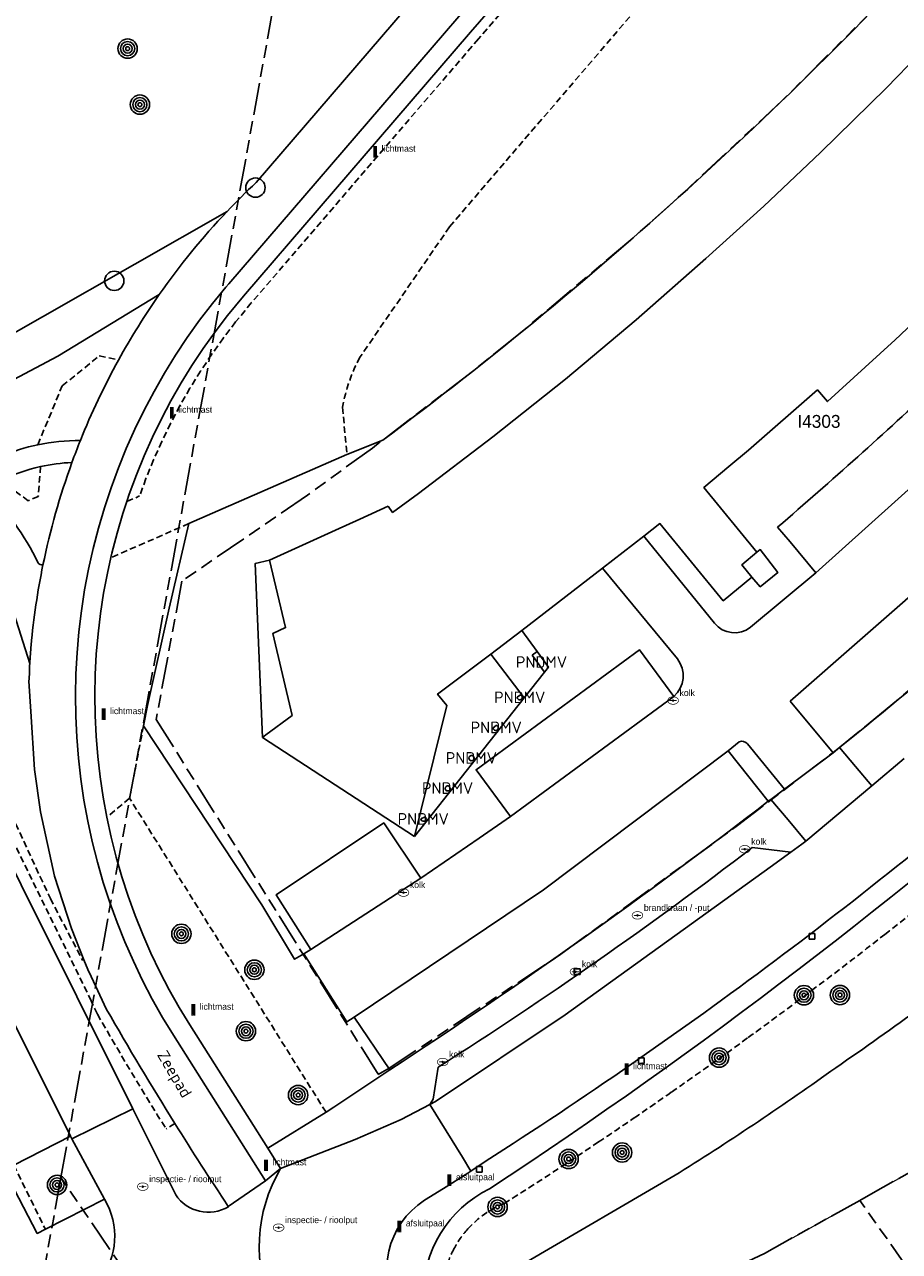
# Model space of a CAD drawing. Extents: x 168491 to 169507, y 481494 to 482503.
# Tile 97 of 108: x 169019 to 169087, y 482276 to 482371. Entities that reach past the tile are written whole.
import ezdxf
from ezdxf.enums import TextEntityAlignment as Align

# ---------------------------------------------------------------- set-up
doc = ezdxf.new("R2010")
doc.units = 0
doc.header["$LTSCALE"] = 0.5
doc.linetypes.add('KAD', pattern=[12, 5, -1, 2, -1, 2, -1])
doc.linetypes.add('STIPPELFIJN', pattern=[1.5, 1, -0.5])
doc.layers.get('0').update_dxf_attribs({"linetype": 'CONTINUOUS'})
for name, color, linetype in [('G01', 3, 'KAD'), ('G_BTD', 3, 'CONTINUOUS'), ('G_GBIP1', 7, 'CONTINUOUS'), ('G_PNDMV', 1, 'CONTINUOUS'), ('G_WGD', 2, 'CONTINUOUS'), ('G_WTD', 4, 'CONTINUOUS'), ('LSHD', 7, 'CONTINUOUS'), ('ORL', 7, 'CONTINUOUS'), ('PNDMV', 7, 'CONTINUOUS'), ('PPAL', 7, 'CONTINUOUS'), ('PPUT', 7, 'CONTINUOUS'), ('PSTM', 170, 'CONTINUOUS'), ('PVGO', 7, 'CONTINUOUS'), ('Q23', 4, 'CONTINUOUS'), ('Z01', 2, 'CONTINUOUS')]:
    doc.layers.add(name, color=color, linetype=linetype)
doc.layers.add('PND', color=8, linetype='CONTINUOUS', lineweight=25)
doc.styles.add('ISO', font='isocpeur.ttf', dxfattribs={"height": 1})

# ---------------------------------------------------------------- blocks, each defined once
blk = doc.blocks.new('KUNSTOBJ')
at = {"color": 0}
blk.add_circle((0, 0), 0.75, dxfattribs=at)
at = {"color": 0, "flags": 2}
blk.add_attdef('KUNSTOBJECT', (1.45, 0), '', height=1, dxfattribs=at)
blk = doc.blocks.new('BOOM')
at = {"color": 0}
for radius in [0.75, 0.55, 0.35, 0.15]:
    blk.add_circle((0, 0), radius, dxfattribs=at)
blk = doc.blocks.new('put')
at = {"linetype": 'ByBlock', "lineweight": -2}
h = blk.add_hatch(color=0, dxfattribs=at)
h.dxf.hatch_style = 1
edge = h.paths.add_edge_path()
edge.add_spline(control_points=[(0.442, 0), (0.442, 0.043), (0.43, 0.087), (0.364, 0.201), (0.283, 0.258), (0.091, 0.323), (-0.019, 0.329), (-0.222, 0.288), (-0.313, 0.241), (-0.416, 0.124), (-0.441, 0.064), (-0.443, -0.058), (-0.419, -0.119), (-0.335, -0.218), (-0.276, -0.257), (-0.097, -0.325), (0.037, -0.332), (0.27, -0.27), (0.37, -0.201), (0.433, -0.076), (0.442, -0.038), (0.442, 0)], knot_values=[0, 0, 0, 0, 0.380029, 0.380029, 1.118666, 1.118666, 1.857303, 1.857303, 2.59594, 2.59594, 3.13294, 3.13294, 3.66994, 3.66994, 4.20694, 4.20694, 5.079565, 5.079565, 5.952189, 5.952189, 6.283185, 6.283185, 6.283185, 6.283185], degree=3, periodic=0)
edge = h.paths.add_edge_path(flags=16)
edge.add_ellipse((0, 0), major_axis=(0.392, 0), ratio=0.689655, start_angle=0, end_angle=360)
h = blk.add_hatch(color=0, dxfattribs=at)
h.dxf.hatch_style = 1
h.paths.add_polyline_path([(-0.1, 0, -0.096396), (-0.093, 0.037), (-0.25, 0.037, 1), (-0.25, -0.037), (-0.093, -0.037, -0.096396)])
at = {"linetype": 'ByBlock', "lineweight": -2, "true_color": 0x681648}
h = blk.add_hatch(color=219, dxfattribs=at)
h.dxf.hatch_style = 1
h.paths.add_polyline_path([(0.1, 0, 1), (-0.1, 0, 1)])
at = {"linetype": 'ByBlock', "lineweight": -2}
h = blk.add_hatch(color=0, dxfattribs=at)
h.dxf.hatch_style = 1
h.paths.add_polyline_path([(0.25, 0.037), (0.093, 0.037, -0.096396), (0.1, 0, -0.096396), (0.093, -0.037), (0.25, -0.037, 1)])
at = {"color": 0, "linetype": 'ByBlock', "lineweight": -2}
blk.add_attdef('PUT', (0.5, 0.35), '', height=0.5, dxfattribs=at)
blk = doc.blocks.new('PAAL')
at = {"linetype": 'ByBlock', "lineweight": -2}
h = blk.add_hatch(color=0, dxfattribs=at)
h.dxf.hatch_style = 1
h.paths.add_polyline_path([(0.15, 0.8), (-0.15, 0.8), (-0.15, -0.1), (0, -0.1, -0.414214), (-0.1, 0, -1), (0.1, 0, -0.414214), (0, -0.1), (0.15, -0.1)])
at = {"linetype": 'ByBlock', "lineweight": -2, "true_color": 0x681648}
h = blk.add_hatch(color=219, dxfattribs=at)
h.dxf.hatch_style = 1
h.paths.add_polyline_path([(-0.1, 0, 1), (0.1, 0, 1)])
at = {"color": 0, "linetype": 'ByBlock', "lineweight": -2}
blk.add_attdef('PAAL', (0.5, 0.35), '', height=0.5, dxfattribs=at)
blk = doc.blocks.new('Q23')
for p, q in [((0.225, 0.225), (-0.225, 0.225)), ((-0.225, 0.225), (-0.225, -0.225)), ((0.225, -0.225), (0.225, 0.225)), ((-0.225, -0.225), (0.225, -0.225))]:
    blk.add_line(p, q)

msp = doc.modelspace()

# ---------------------------------------------------------------- linework, layer by layer
at = {"layer": 'G01'}
for p, q in [((169038.568, 482372.673), (169022.071, 482281.74)), ((169022.071, 482281.74), (169013.271, 482232.946)), ((169087.961, 482274.514), (169084.111, 482279.963))]:
    msp.add_line(p, q, dxfattribs=at)
for points in [[(169085.874, 482373.218), (169078.096, 482365.432), (169069.882, 482357.76), (169066.325, 482354.601), (169057.63, 482347.262), (169054.026, 482344.372), (169046.262, 482338.426), (169041.232, 482334.771), (169031.466, 482328.086), (169029.481, 482317.324), (169046.715, 482289.756), (169047.567, 482290.235), (169060.898, 482299.094), (169074.626, 482309.09), (169082.143, 482314.839), (169085.209, 482317.32), (169087.883, 482319.548)], [(169112.678, 482297.163), (169110.612, 482295.458), (169106.698, 482292.887), (169103.692, 482291.009), (169097.533, 482287.509), (169091.95, 482284.365), (169085.166, 482280.55), (169084.111, 482279.963)], [(169040.041, 482255.364), (169036.018, 482261.269), (169022.071, 482281.74)], [(169084.111, 482279.963), (169076.706, 482275.84), (169075.442, 482275.237), (169075.429, 482275.263), (169069.266, 482271.776), (169064.783, 482269.252), (169059.718, 482266.383), (169059.684, 482266.364)]]:
    msp.add_lwpolyline(points, dxfattribs=at)
at = {"layer": 'G_BTD', "linetype": 'STIPPELFIJN', "lineweight": -3, "transparency": 33554687}
for points in [[(169087.155, 482408.247), (169058.593, 482374.985), (169057.617, 482373.845), (169054.502, 482370.221), (169036.861, 482349.7), (169035.646, 482348.226), (169034.695, 482346.983), (169033.786, 482345.71), (169032.921, 482344.407), (169032.099, 482343.074), (169031.322, 482341.716), (169030.591, 482340.333), (169029.906, 482338.926), (169029.268, 482337.496), (169028.679, 482336.047), (169028.184, 482334.701)], [(169069.184, 482375.354), (169052.255, 482355.62)], [(169052.255, 482355.62), (169045.313, 482345.503)], [(169020.283, 482338.679), (169022.174, 482343.254), (169025.056, 482345.588), (169026.545, 482345.261)], [(169043.947, 482341.592), (169044.286, 482337.92)], [(169020.489, 482336.985), (169020.321, 482334.67), (169019.538, 482334.331), (169017.373, 482335.904)], [(169027.193, 482334.268), (169028.184, 482334.701)], [(169032.02, 482332.558), (169025.955, 482329.907)], [(169024.432, 482295.457), (169013.913, 482316.986), (169008.893, 482326.485), (169007.659, 482328.346)], [(169028.488, 482316.841), (169027.409, 482311.206)], [(169016.981, 482312.631), (169021.254, 482303.411)], [(169027.409, 482311.206), (169025.633, 482309.737)], [(169042.662, 482286.808), (169027.409, 482311.206)], [(169021.254, 482303.411), (169023.757, 482298.617)], [(169023.757, 482298.617), (169023.862, 482298.659)], [(169024.906, 482294.437), (169024.432, 482295.457)], [(169030.925, 482285.933), (169030.247, 482285.509)], [(169063.826, 482284.499), (169061.039, 482282.647)], [(169018.416, 482282.699), (169020.865, 482277.719)]]:
    msp.add_lwpolyline(points, dxfattribs=at)
at = {"layer": 'G_BTD', "linetype": 'Continuous', "lineweight": 25, "transparency": 33554687}
msp.add_lwpolyline([(169047.066, 482339.025, 0.0495877), (169093.796, 482381.732)], format="xyb", dxfattribs=at)
at = {"layer": 'G_BTD', "linetype": 'STIPPELFIJN', "lineweight": -3, "transparency": 33554687}
for points in [[(169045.313, 482345.503, 0.080233), (169043.947, 482341.592)], [(169091.905, 482305.308, -0.0059894), (169086.063, 482300.631)], [(169086.063, 482300.631, -0.0064197), (169080.35, 482296.251)], [(169080.35, 482296.251, -0.0058354), (169075.448, 482292.621)], [(169030.247, 482285.509, -0.0094787), (169024.906, 482294.437)], [(169075.448, 482292.621, -0.0073555), (169069.487, 482288.377)], [(169069.487, 482288.377, -0.0015767), (169066.585, 482286.367)], [(169066.585, 482286.367, -0.0036631), (169063.826, 482284.499)], [(169061.039, 482282.647, -0.0100543), (169056.488, 482279.725)], [(169056.488, 482279.725, 0.1086689), (169053.678, 482277.742)], [(169053.678, 482277.742, 0.061995), (169052.601, 482276.207)], [(169052.601, 482276.207, 0.0530065), (169051.992, 482274.681)]]:
    msp.add_lwpolyline(points, format="xyb", dxfattribs=at)
at = {"layer": 'G_BTD', "linetype": 'Continuous', "lineweight": 25, "transparency": 33554687}
for points in [[(169044.286, 482337.92), (169047.066, 482339.025)], [(169044.286, 482337.92), (169032.02, 482332.558)], [(169030.491, 482325.986), (169032.02, 482332.558)], [(169030.491, 482325.986), (169028.792, 482318.427)], [(169028.792, 482318.427), (169028.488, 482316.841)], [(169028.488, 482316.841), (169037.668, 482302.92), (169040.226, 482298.697), (169040.942, 482299.11)]]:
    msp.add_lwpolyline(points, dxfattribs=at)
at = {"layer": 'G_GBIP1', "linetype": 'Continuous', "lineweight": 25, "transparency": 33554687}
for points in [[(169076.129, 482330.327), (169076.384, 482330.536), (169077.744, 482328.748), (169076.384, 482327.648), (169075.743, 482328.393)], [(169038.282, 482329.715), (169037.148, 482329.446), (169037.734, 482315.938)], [(169057.86, 482324.256), (169059.058, 482322.607)], [(169058.053, 482319.008), (169055.455, 482322.398)], [(169059.629, 482321.001), (169058.053, 482319.008)]]:
    msp.add_lwpolyline(points, dxfattribs=at)
at = {"layer": 'G_PNDMV', "linetype": 'Continuous', "lineweight": 25, "transparency": 33554687}
for points in [[(169047.48, 482333.901), (169047.835, 482333.418), (169049.85, 482334.894), (169055.618, 482339.304), (169061.249, 482343.786), (169066.756, 482348.397), (169072.17, 482353.146), (169076.653, 482357.223), (169081.063, 482361.387), (169086.193, 482366.429), (169091.211, 482371.597), (169096.102, 482376.863), (169100.868, 482382.225), (169104.961, 482387.005)], [(169103.537, 482355.78), (169098.829, 482360.267), (169097.071, 482358.465), (169095.67, 482357.028), (169090.613, 482352.029), (169091.452, 482351.18), (169089.212, 482349.065), (169086.83, 482346.816), (169086.575, 482346.575), (169081.617, 482342.032), (169080.82, 482342.942), (169075.464, 482338.25), (169073.952, 482336.983), (169072.007, 482335.353), (169076.129, 482330.327)], [(169045.288, 482332.903), (169047.48, 482333.901)], [(169043.4, 482332.044), (169045.288, 482332.903)], [(169038.282, 482329.715), (169043.4, 482332.044)], [(169075.743, 482328.393), (169073.507, 482326.554), (169068.595, 482332.55), (169067.334, 482331.576)], [(169067.334, 482331.576), (169064.124, 482329.096)], [(169076.129, 482330.327), (169074.958, 482329.358), (169075.743, 482328.393)], [(169038.282, 482329.715), (169039.525, 482324.475), (169038.529, 482324.003), (169040.045, 482317.652), (169038.001, 482316.136), (169037.734, 482315.938)], [(169057.86, 482324.256), (169064.124, 482329.096)], [(169055.455, 482322.398), (169057.86, 482324.256)], [(169049.53, 482308.236), (169052.048, 482318.407), (169051.326, 482319.312), (169055.455, 482322.398)], [(169059.058, 482322.607), (169058.668, 482322.324)], [(169059.629, 482321.001), (169058.668, 482322.324)], [(169059.058, 482322.607), (169059.939, 482321.393), (169059.629, 482321.001)], [(169057.51, 482319.055), (169057.768, 482319.247)], [(169055.643, 482316.679), (169055.889, 482316.874)], [(169037.734, 482315.938), (169049.53, 482308.236)], [(169054.091, 482314.483), (169054.02, 482314.521)], [(169052.232, 482312.133), (169052.161, 482312.169)], [(169050.031, 482309.617), (169050.353, 482309.775)]]:
    msp.add_lwpolyline(points, dxfattribs=at)
for points in [[(169057.534, 482318.96, -0.1262369), (169057.51, 482319.055)], [(169057.585, 482318.899, -0.1078845), (169057.534, 482318.96)], [(169057.91, 482319.055, -0.628992), (169057.585, 482318.899)], [(169057.768, 482319.247, -0.0914331), (169057.833, 482319.213)], [(169057.833, 482319.213, -0.2340983), (169057.91, 482319.055)], [(169055.664, 482316.589, -0.1208332), (169055.643, 482316.679)], [(169055.71, 482316.529, -0.0951752), (169055.664, 482316.589)], [(169056.043, 482316.679, -0.6433224), (169055.71, 482316.529)], [(169055.889, 482316.874, -0.0765529), (169055.958, 482316.843)], [(169055.958, 482316.843, -0.2518714), (169056.043, 482316.679)], [(169054.02, 482314.521, 0.5015557), (169053.764, 482314.328)], [(169053.764, 482314.328, 0.1231537), (169053.79, 482314.231)], [(169053.79, 482314.231, 0.1222141), (169053.843, 482314.17)], [(169053.843, 482314.17, 0.622198), (169054.164, 482314.33)], [(169054.164, 482314.33, 0.2295224), (169054.091, 482314.483)], [(169052.161, 482312.169, 0.4965412), (169051.909, 482311.976)], [(169051.909, 482311.976, 0.1194703), (169051.935, 482311.878)], [(169051.935, 482311.878, 0.0843022), (169051.984, 482311.82)], [(169051.984, 482311.82, 0.628992), (169052.309, 482311.976)], [(169052.309, 482311.976, 0.2378224), (169052.232, 482312.133)], [(169050.111, 482309.457, -0.2350056), (169050.031, 482309.617)], [(169050.425, 482309.57, -0.531747), (169050.111, 482309.457)], [(169050.353, 482309.775, -0.2436319), (169050.431, 482309.617)], [(169050.431, 482309.617, -0.0864233), (169050.425, 482309.57)]]:
    msp.add_lwpolyline(points, format="xyb", dxfattribs=at)
at = {"layer": 'G_WGD', "lineweight": -3, "transparency": 33554687}
for points in [[(169084.568, 482408.723), (169035.112, 482351.193), (169034.883, 482350.925), (169033.842, 482349.655), (169032.845, 482348.351), (169031.892, 482347.014), (169030.984, 482345.647), (169030.122, 482344.25), (169029.306, 482342.825), (169028.539, 482341.373), (169027.821, 482339.897), (169027.152, 482338.398), (169026.534, 482336.878), (169025.966, 482335.337), (169025.451, 482333.779), (169024.987, 482332.204), (169024.576, 482330.615), (169024.219, 482329.012), (169023.915, 482327.399), (169023.665, 482325.777), (169023.469, 482324.147), (169023.328, 482322.511), (169023.241, 482320.872), (169023.209, 482319.231), (169023.231, 482317.589), (169023.308, 482315.949), (169023.44, 482314.313), (169023.627, 482312.682), (169023.867, 482311.058), (169024.162, 482309.443), (169024.51, 482307.839), (169024.912, 482306.247), (169025.366, 482304.67), (169025.873, 482303.109), (169026.431, 482301.565), (169027.041, 482300.041), (169027.701, 482298.538), (169028.41, 482297.057), (169029.169, 482295.602), (169029.968, 482294.185), (169030.813, 482292.796), (169037.952, 482281.489)], [(169117.84, 482355.489), (169096.602, 482334.438), (169078.697, 482318.758)], [(169080.713, 482328.733), (169093.241, 482339.987)], [(169056.986, 482309.796), (169069.664, 482319.13)], [(169082.036, 482314.753), (169078.697, 482318.758)], [(169073.882, 482314.906), (169059.543, 482304.088), (169044.859, 482294.205)], [(169078.27, 482311.927), (169082.036, 482314.753)], [(169082.036, 482314.753), (169082.543, 482315.159)], [(169082.543, 482315.159), (169083.778, 482313.689)], [(169083.778, 482313.689), (169085.041, 482312.185)], [(169085.041, 482312.185), (169087.564, 482314.303)], [(169079.923, 482307.887), (169085.041, 482312.185)], [(169077.203, 482311.126), (169078.548, 482309.525)], [(169078.548, 482309.525), (169079.923, 482307.887)], [(169051.178, 482287.636), (169061.244, 482294.382), (169077.163, 482305.847), (169078.771, 482307.016)], [(169075.765, 482307.375), (169078.771, 482307.016)], [(169078.771, 482307.016), (169079.619, 482307.631), (169079.923, 482307.887)], [(169022.82, 482284.939), (169011.987, 482306.581)], [(169041.492, 482299.47), (169050.018, 482304.999)], [(169051.371, 482290.309), (169050.977, 482287.831), (169050.731, 482287.405)], [(169022.926, 482284.741), (169027.66, 482287.063)], [(169048.492, 482286.247), (169050.731, 482287.405)], [(169050.731, 482287.405), (169051.178, 482287.636)], [(169050.731, 482287.405), (169053.263, 482283.308)], [(169039.139, 482282.433), (169044.924, 482284.682), (169048.492, 482286.247)], [(169039.139, 482282.433), (169038.14, 482284.013)], [(169053.263, 482283.308), (169053.92, 482282.245)], [(169037.952, 482281.489), (169039.139, 482282.433)], [(169053.668, 482282.077), (169053.92, 482282.245)], [(169053.92, 482282.245), (169055.03, 482282.982)], [(169035.069, 482279.495), (169037.952, 482281.489)], [(169051.788, 482280.898), (169053.668, 482282.077)], [(169051.788, 482280.898), (169050.321, 482279.973)]]:
    msp.add_lwpolyline(points, dxfattribs=at)
at = {"layer": 'G_WGD', "linetype": 'Continuous', "lineweight": 25, "transparency": 33554687}
for points in [[(169049.855, 482373.744), (169037.231, 482359.062)], [(169053.895, 482370.742), (169057.01, 482374.366)], [(169027.193, 482334.268), (169027.383, 482334.842), (169027.933, 482336.336), (169028.532, 482337.81), (169029.181, 482339.264), (169029.877, 482340.695), (169030.621, 482342.102), (169031.411, 482343.483), (169032.247, 482344.838), (169033.127, 482346.164), (169034.052, 482347.459), (169035.019, 482348.724), (169036.249, 482350.215), (169053.895, 482370.742)], [(169013.449, 482344.525), (169034.975, 482356.808)], [(169029.714, 482350.352), (169021.839, 482345.56), (169014.984, 482341.947)], [(169025.955, 482329.907), (169026.035, 482330.263), (169026.433, 482331.804), (169026.883, 482333.331), (169027.193, 482334.268)], [(169080.713, 482328.733), (169078.706, 482331.125), (169077.735, 482332.283)], [(169067.334, 482331.576), (169072.821, 482324.812)], [(169025.633, 482309.737), (169025.347, 482311.303), (169025.114, 482312.877), (169024.933, 482314.459), (169024.806, 482316.045), (169024.731, 482317.635), (169024.709, 482319.226), (169024.74, 482320.818), (169024.824, 482322.407), (169024.961, 482323.993), (169025.151, 482325.573), (169025.393, 482327.146), (169025.688, 482328.71), (169025.955, 482329.907)], [(169069.956, 482322.038), (169064.124, 482329.096)], [(169017.553, 482328.295), (169019.651, 482321.685)], [(169075.629, 482324.495), (169080.713, 482328.733)], [(169056.986, 482309.796), (169054.318, 482313.42), (169066.996, 482322.753), (169069.664, 482319.13)], [(169023.862, 482298.659), (169022.902, 482301.101), (169021.574, 482305.151), (169020.479, 482310.147), (169020.014, 482313.455), (169019.748, 482317.944), (169019.596, 482320.316)], [(169074.752, 482315.597), (169073.882, 482314.906)], [(169073.882, 482314.906), (169077, 482310.974)], [(169078.27, 482311.927), (169075.386, 482315.435)], [(169027.66, 482287.063), (169014.603, 482313.207)], [(169077.203, 482311.126), (169078.27, 482311.927)], [(169077, 482310.974), (169077.203, 482311.126)], [(169038.14, 482284.013), (169032.082, 482293.597), (169031.262, 482294.944), (169030.487, 482296.317), (169029.752, 482297.728), (169029.064, 482299.163), (169028.424, 482300.621), (169027.833, 482302.098), (169027.291, 482303.595), (169026.8, 482305.109), (169026.36, 482306.639), (169025.97, 482308.182), (169025.633, 482309.737)], [(169041.492, 482299.47), (169038.8, 482303.712), (169047.141, 482309.297), (169050.018, 482304.999)], [(169050.018, 482304.999), (169054.557, 482308.112), (169056.986, 482309.796)], [(169040.942, 482299.11), (169041.492, 482299.47)], [(169024.42, 482297.349), (169024.163, 482297.894), (169023.862, 482298.659)], [(169044.859, 482294.205), (169044.269, 482293.841), (169040.942, 482299.11)], [(169025.617, 482294.805), (169024.42, 482297.349)], [(169047.63, 482290.118), (169044.859, 482294.205)], [(169047.63, 482290.118), (169043.257, 482287.204)], [(169020.865, 482277.719), (169020.237, 482277.4), (169017.756, 482282.176), (169015.218, 482287.248), (169014.204, 482289.291), (169014.986, 482289.675)], [(169030.987, 482280.402), (169027.66, 482287.063)], [(169042.662, 482286.808), (169043.257, 482287.204)], [(169042.662, 482286.808), (169038.14, 482284.013)], [(169022.82, 482284.939), (169018.416, 482282.699)], [(169022.82, 482284.939), (169022.926, 482284.741)], [(169022.926, 482284.741), (169025.452, 482280.046)], [(169025.452, 482280.046), (169020.865, 482277.719)], [(169035.069, 482279.495), (169035.085, 482279.472)]]:
    msp.add_lwpolyline(points, dxfattribs=at)
for points in [[(169037.231, 482359.062, 0.0141907), (169034.975, 482356.808)], [(169055.357, 482280.852, 0.0708541), (169143.058, 482358.378)], [(169029.714, 482350.352, 0.0264263), (169026.545, 482345.261)], [(169026.545, 482345.261, 0.0306704), (169023.585, 482339.013)], [(169077.735, 482332.283, 0.0106874), (169090.069, 482343.343)], [(169020.283, 482338.679, 0.0944317), (169014.839, 482336.415)], [(169023.585, 482339.013, 0.0527075), (169020.283, 482338.679)], [(169020.489, 482336.985, 0.0585815), (169017.373, 482335.904)], [(169022.931, 482337.302, 0.0438223), (169020.489, 482336.985)], [(169022.931, 482337.302, 0.036829), (169020.682, 482329.345)], [(169020.294, 482329.518, 0.0871782), (169016.173, 482335.248)], [(169020.294, 482329.518, 0.328639), (169020.682, 482329.345)], [(169072.821, 482324.812, 0.4091994), (169075.629, 482324.495)], [(169019.596, 482320.316, 0.0109685), (169019.651, 482321.685)], [(169069.664, 482319.13, 0.4016752), (169069.956, 482322.038)], [(169075.386, 482315.435, 0.3283984), (169074.752, 482315.597)], [(169030.925, 482285.933, -0.0093203), (169025.617, 482294.805)], [(169035.069, 482279.495, -0.0068117), (169030.925, 482285.933)], [(169035.085, 482279.472, -0.4012193), (169030.987, 482280.402)], [(169055.357, 482280.852, 0.2921668), (169050.209, 482272.446)]]:
    msp.add_lwpolyline(points, format="xyb", dxfattribs=at)
at = {"layer": 'G_WGD', "lineweight": -3, "transparency": 33554687}
for points in [[(169034.975, 482356.808, 0.0369621), (169029.714, 482350.352)], [(169082.543, 482315.159, 0.0395324), (169121.609, 482351.929)], [(169023.585, 482339.013, 0.0081139), (169022.931, 482337.302)], [(169020.682, 482329.345, 0.0281788), (169019.762, 482323.104)], [(169019.762, 482323.104, 0.0062491), (169019.651, 482321.685)], [(169055.03, 482282.982, 0.0369079), (169098.775, 482315.774)], [(169047.63, 482290.118, 0.0197502), (169077, 482310.974)], [(169075.765, 482307.375, -0.0212822), (169051.371, 482290.309)], [(169039.139, 482282.433, 0.2452417), (169038.551, 482271.383)], [(169025.047, 482273.739, 0.3144091), (169025.452, 482280.046)], [(169048.364, 482271.249, -0.4117482), (169050.321, 482279.973)]]:
    msp.add_lwpolyline(points, format="xyb", dxfattribs=at)
at = {"layer": 'G_WTD', "linetype": 'Continuous', "lineweight": 25, "transparency": 33554687}
for points in [[(169082.251, 482290.268, 0.0149921), (169095.425, 482299.918)], [(169070.101, 482282.111, 0.015029), (169082.251, 482290.268)]]:
    msp.add_lwpolyline(points, format="xyb", dxfattribs=at)
msp.add_lwpolyline([(169057.949, 482275.01), (169070.101, 482282.111)], dxfattribs=at)
at = {"layer": 'LSHD', "linetype": 'Continuous', "lineweight": 13, "transparency": 33554687}
msp.add_lwpolyline([(169069.266, 482271.776), (169075.429, 482275.263), (169075.442, 482275.237), (169076.706, 482275.84), (169085.166, 482280.55), (169091.95, 482284.365), (169097.533, 482287.509), (169103.692, 482291.009), (169106.698, 482292.887), (169110.612, 482295.458), (169112.678, 482297.163)], dxfattribs=at)
at = {"layer": 'PND', "linetype": 'Continuous', "lineweight": 25, "transparency": 33554687}
msp.add_lwpolyline([(169058.053, 482319.008), (169049.53, 482308.236)], dxfattribs=at)

# ---------------------------------------------------------------- block references
at = {"layer": 'PPAL', "linetype": 'Continuous', "lineweight": 13, "transparency": 33554687}
for p, values in [((169046.478, 482361.102), {'PAAL': 'lichtmast'}), ((169030.686, 482340.814), {'PAAL': 'lichtmast'}), ((169025.394, 482317.398), {'PAAL': 'lichtmast'}), ((169032.352, 482294.423), {'PAAL': 'lichtmast'}), ((169066.007, 482289.806), {'PAAL': 'lichtmast'}), ((169038.003, 482282.335), {'PAAL': 'lichtmast'}), ((169052.247, 482281.176), {'PAAL': 'afsluitpaal'}), ((169048.361, 482277.591), {'PAAL': 'afsluitpaal'})]:
    msp.add_blockref('PAAL', p, dxfattribs=at).add_auto_attribs(values)
at = {"layer": 'PPUT', "linetype": 'Continuous', "lineweight": 13, "transparency": 33554687}
for p, values in [((169069.62, 482318.805), {'PUT': 'kolk'}), ((169075.185, 482307.251), {'PUT': 'kolk'}), ((169048.68, 482303.88), {'PUT': 'kolk'}), ((169066.85, 482302.11), {'PUT': 'brandkraan / -put'}), ((169062.034, 482297.731), {'PUT': 'kolk'}), ((169051.726, 482290.718), {'PUT': 'kolk'}), ((169028.431, 482281.028), {'PUT': 'inspectie- / rioolput'}), ((169038.982, 482277.843), {'PUT': 'inspectie- / rioolput'})]:
    msp.add_blockref('put', p, dxfattribs=at).add_auto_attribs(values)
at = {"layer": 'PSTM', "linetype": 'Continuous', "lineweight": 0, "transparency": 33554687}
for p in [(169037.182, 482358.661), (169026.218, 482351.416)]:
    msp.add_blockref('KUNSTOBJ', p, dxfattribs=at)
at = {"layer": 'PVGO', "linetype": 'Continuous', "lineweight": 0, "transparency": 33554687}
for p in [(169027.255, 482369.462), (169028.21, 482365.113), (169031.431, 482300.673), (169037.097, 482297.882), (169079.78, 482295.905), (169082.577, 482295.92), (169036.446, 482293.109), (169073.188, 482291.054), (169040.496, 482288.146), (169065.657, 482283.682), (169061.502, 482283.177), (169021.777, 482281.165), (169055.984, 482279.451)]:
    msp.add_blockref('BOOM', p, dxfattribs=at)
at = {"layer": 'Q23'}
for p in [(169080.398, 482300.477), (169062.171, 482297.73), (169067.147, 482290.811), (169054.569, 482282.38)]:
    msp.add_blockref('Q23', p, dxfattribs=at)

# ---------------------------------------------------------------- texts
at = {"layer": 'ORL', "linetype": 'Continuous', "lineweight": 25, "transparency": 33554687, "style": 'ISO'}
msp.add_text('Zeepad', height=0.9, rotation=300.4, dxfattribs=at).set_placement((169030.91, 482289.785), align=Align.MIDDLE_CENTER)
at = {"layer": 'PNDMV', "linetype": 'Continuous', "lineweight": 25, "transparency": 33554687, "style": 'ISO'}
for p in [(169059.4, 482321.796), (169057.708, 482319.054), (169055.883, 482316.713), (169053.954, 482314.346), (169052.102, 482311.999), (169050.212, 482309.606)]:
    msp.add_text('PNDMV', height=0.9, dxfattribs=at).set_placement(p, align=Align.MIDDLE_CENTER)
at = {"layer": 'Z01', "ltscale": 0.5}
msp.add_text('I4303', height=1, dxfattribs=at).set_placement((169079.2707, 482339.997))

doc.saveas('drawing.dxf')
